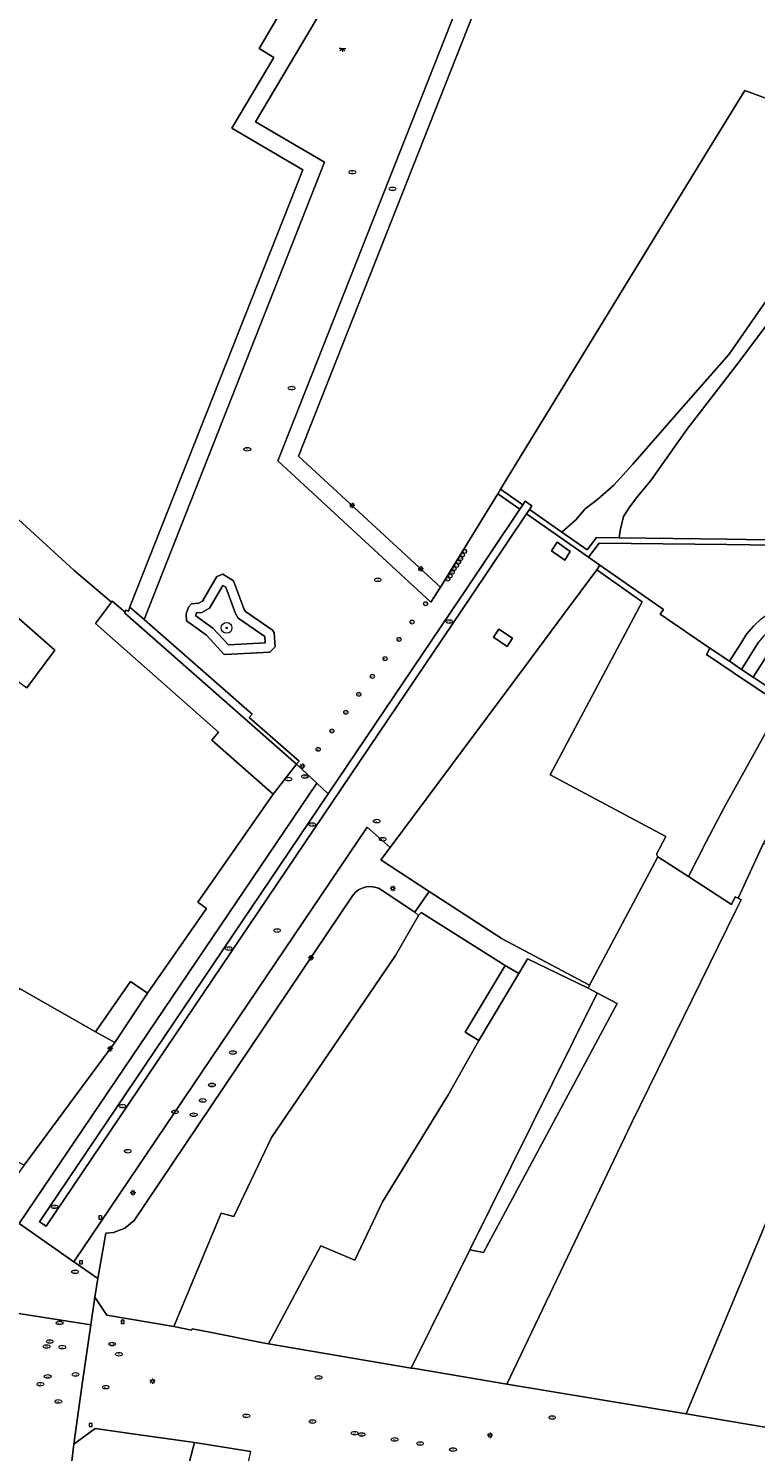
# Model space of a CAD drawing. Header units: metres. Extents: x 187916 to 189411, y 333285 to 334910.
# Tile 153 of 256: x 188552 to 188606, y 334438 to 334543. Entities that reach past the tile are written whole.
import ezdxf
from ezdxf.enums import TextEntityAlignment as Align

# ---------------------------------------------------------------- set-up
doc = ezdxf.new("R2010")
doc.units = ezdxf.units.M
for name, color, linetype, lineweight in [('B-WE-GK-KADEMUUR-GV', 253, 'Continuous', 15), ('B-WE-GR-BEPLANTING_CULTUUR_BODEMBEDEKKER-GV', 253, 'Continuous', 15), ('B-WE-GR-BOOM-S', 253, 'Continuous', 15), ('B-WE-IE-MEUBILAIR-S', 253, 'Continuous', 15), ('B-WE-IE-TERREINAFSCHEIDING_KUNSTMATIG_HEKWERK-G', 253, 'IE-TERREINAFSCHEIDING_KUNSTMATIG-SO', 15), ('B-WE-IE-TERREINAFSCHEIDING_KUNSTMATIG_MUUR-GV', 253, 'Continuous', 15), ('B-WE-OG-BEBOUWING-GV', 253, 'Continuous', 15), ('B-WE-OG-TERREIN_BEGROEID-GV', 253, 'Continuous', 15), ('B-WE-OG-TERREIN_ERF-GV', 253, 'Continuous', 15), ('B-WE-OG-TERREIN_OEVER-GV', 253, 'Continuous', 15), ('B-WE-OG-WATER_BEEK-GV', 253, 'Continuous', 15), ('B-WE-OG-WEG-GV', 253, 'Continuous', 15), ('B-WE-RI-HWA_GOOT_LIJNGOOT-G', 253, 'Continuous', 15), ('B-WE-VH-OPENVERHARDING_BETONELEMENT-GV', 253, 'Continuous', 15), ('B-WE-VH-OPENVERHARDING_SIERBESTRATING-GV', 253, 'Continuous', 15), ('B-WE-VH-OPENVERHARDING_STRAATBAKSTEEN-GV', 253, 'Continuous', 15)]:
    doc.layers.add(name, color=color, linetype=linetype, lineweight=lineweight)
doc.styles.add('NLCS-ISO', font='NLCS-ISO.ttf')
doc.linetypes.add('IE-TERREINAFSCHEIDING_KUNSTMATIG-SO', pattern='A,4,[82,NLCS.SHX,S=0.75,R=90,X=0,Y=0],4,-2', length=10)

# ---------------------------------------------------------------- blocks, each defined once
blk = doc.blocks.new('SIE-MEUBILAIR_BORD_VERKEER-SO')
blk.add_lwpolyline([(-0.5625, -0.5625), (0.5625, -0.5625), (0.5625, 0.5625), (-0.5625, 0.5625)], close=True)
at = {"style": 'NLCS-ISO'}
blk.add_text('vb', height=0.75, dxfattribs=at).set_placement((0, 0), align=Align.MIDDLE_CENTER)
blk = doc.blocks.new('SIE-MEUBILAIR_PAAL_LICHTMAST-SO')
for points in [[(-0.62, 0), (-1, 0)], [(-0.71, 0.71), (-0.44, 0.44)], [(0, 1), (0, 0.62)], [(0.44, 0.44), (0.71, 0.71)], [(1, 0), (0.62, 0)], [(-0.71, -0.71), (-0.44, -0.44)], [(0, -0.62), (0, -1)], [(0.44, -0.44), (0.71, -0.71)]]:
    blk.add_lwpolyline(points)
blk.add_circle((0, 0), 0.5)
blk = doc.blocks.new('SIE-MEUBILAIR_PAAL_AFSLUITPAAL-SO')
blk.add_circle((0, 0), 0.75)
at = {"style": 'NLCS-ISO'}
blk.add_text('af', height=0.75, dxfattribs=at).set_placement((0, 0.05), align=Align.MIDDLE_CENTER)
blk = doc.blocks.new('SIE-MEUBILAIR_PUT_BRANDKRAAN-SO')
blk.add_ellipse((0, 0), major_axis=(1.25, 0), ratio=0.54)
at = {"style": 'NLCS-ISO'}
blk.add_text('bk', height=0.75, dxfattribs=at).set_placement((0.03, 0), align=Align.MIDDLE_CENTER)
blk = doc.blocks.new('SIE-MEUBILAIR_PUT_KOLK-SO')
blk.add_ellipse((0, 0), major_axis=(1.25, 0), ratio=0.54)
at = {"style": 'NLCS-ISO'}
blk.add_text('klk', height=0.75, dxfattribs=at).set_placement((0.03, 0), align=Align.MIDDLE_CENTER)
blk = doc.blocks.new('SIE-MEUBILAIR_PUT_RIOOLPUT-SO')
blk.add_ellipse((0, 0), major_axis=(1.25, 0), ratio=0.54)
at = {"style": 'NLCS-ISO'}
blk.add_text('ri', height=0.75, dxfattribs=at).set_placement((-0.04, 0.07), align=Align.MIDDLE_CENTER)
blk = doc.blocks.new('SIE-MEUBILAIR_PUT_WATERLEIDINGPUT-SO')
blk.add_ellipse((0, 0), major_axis=(1.25, 0), ratio=0.54)
at = {"style": 'NLCS-ISO'}
blk.add_text('wl', height=0.75, dxfattribs=at).set_placement((-0.14, 0), align=Align.MIDDLE_CENTER)
blk = doc.blocks.new('SIE-MEUBILAIR_PUT_GASPUT-SO')
blk.add_ellipse((0, 0), major_axis=(1.25, 0), ratio=0.54)
at = {"style": 'NLCS-ISO'}
blk.add_text('gas ', height=0.75, dxfattribs=at).set_placement((0.53, 0.16), align=Align.MIDDLE_CENTER)
blk = doc.blocks.new('SIE-MEUBILAIR_LICHTPUNT-SO')
at = {"color": 0, "linetype": 'ByBlock', "lineweight": 18}
for points in [[(-0.62, 0), (-1.25, 0)], [(0.62, 0), (1.25, 0)], [(-0.46, -0.43), (-0.92, -0.85)], [(0, -0.62), (0, -1.25)], [(0.46, -0.43), (0.92, -0.85)]]:
    blk.add_lwpolyline(points, dxfattribs=at)
blk.add_lwpolyline([(0, 0), (0.62, 0, -1), (-0.62, 0)], format="xyb", close=True, dxfattribs=at)
blk = doc.blocks.new('SGR-BOOM_GBKN-SO')
at = {"linetype": 'ByBlock', "lineweight": 18}
h = blk.add_hatch(color=0, dxfattribs=at)
h.dxf.hatch_style = 1
edge = h.paths.add_edge_path()
edge.add_arc((0, 0), 0.25, 0, 360)
at = {"color": 0, "linetype": 'ByBlock', "lineweight": 18}
for radius in [2, 0.25]:
    blk.add_circle((0, 0), radius, dxfattribs=at)
at = {"color": 0, "linetype": 'ByBlock', "lineweight": 18, "style": 'NLCS-ISO'}
blk.add_attdef('SOORT', (2.5, 0), '', height=1.5, dxfattribs=at)
blk = doc.blocks.new('DTM')
at = {"layer": 'B-WE-GK-KADEMUUR-GV', "ltscale": 0.2, "flags": 128}
for points in [[(188586.779, 334509.052), (188586.575, 334508.719), (188588.22, 334507.574), (188588.441, 334507.9)], [(188603.543, 334505.345), (188595.576, 334505.452), (188593.896, 334505.474), (188593.207, 334504.559), (188591.316, 334505.88), (188588.92, 334507.554), (188588.694, 334507.228), (188593.302, 334504.014), (188594.079, 334505.067), (188603.54, 334504.944), (188612.188, 334504.837), (188612.165, 334505.211)]]:
    blk.add_lwpolyline(points, close=True, dxfattribs=at)
at = {"layer": 'B-WE-GR-BEPLANTING_CULTUUR_BODEMBEDEKKER-GV', "ltscale": 0.2, "flags": 128}
blk.add_lwpolyline([(188569.324, 334498.144), (188567.335, 334499.504), (188567.148, 334499.851), (188566.429, 334501.788), (188566.198, 334501.93), (188565.228, 334500.249), (188564.648, 334499.921), (188564.264, 334499.886), (188564.205, 334499.716), (188564.208, 334499.676), (188565.475, 334498.771), (188566.617, 334497.534), (188569.352, 334497.679)], close=True, dxfattribs=at)
at = {"layer": 'B-WE-IE-TERREINAFSCHEIDING_KUNSTMATIG_HEKWERK-G', "ltscale": 0.2, "flags": 128}
for points in [[(188607.531, 334493.026), (188603.315, 334485.439)], [(188603.315, 334485.439), (188601.985, 334482.895)], [(188601.985, 334482.895), (188600.71, 334480.37)], [(188580.424, 334477.727), (188581.495, 334479.269)]]:
    blk.add_lwpolyline(points, dxfattribs=at)
at = {"layer": 'B-WE-IE-TERREINAFSCHEIDING_KUNSTMATIG_MUUR-GV', "ltscale": 0.2, "flags": 128}
for points in [[(188591.946, 334504.444), (188590.973, 334505.122), (188590.562, 334504.48), (188591.537, 334503.802)], [(188569.702, 334496.987), (188570.08, 334497.385), (188570.02, 334498.404), (188569.885, 334498.621), (188567.877, 334499.993), (188567.795, 334500.144), (188567.009, 334502.265), (188566.212, 334502.754), (188565.755, 334502.582), (188564.71, 334500.772), (188564.431, 334500.613), (188563.897, 334500.565), (188563.661, 334500.316), (188563.488, 334499.814), (188563.52, 334499.295), (188565.003, 334498.236), (188566.29, 334496.842), (188566.377, 334496.81)], [(188569.324, 334498.144), (188569.352, 334497.679), (188566.617, 334497.534), (188565.475, 334498.771), (188564.208, 334499.676), (188564.205, 334499.716), (188564.264, 334499.886), (188564.648, 334499.921), (188565.228, 334500.249), (188566.198, 334501.93), (188566.429, 334501.788), (188567.148, 334499.851), (188567.335, 334499.504)], [(188586.654, 334498.696), (188586.266, 334498.085), (188587.282, 334497.409), (188587.67, 334498.02)], [(188606.374, 334494.54), (188605.493, 334495.132), (188604.631, 334495.711), (188603.737, 334496.31), (188602.283, 334497.287), (188602.033, 334496.82), (188605.157, 334494.723), (188607.536, 334493.125), (188607.726, 334493.422), (188607.82, 334493.569)]]:
    blk.add_lwpolyline(points, close=True, dxfattribs=at)
at = {"layer": 'B-WE-OG-BEBOUWING-GV', "ltscale": 0.2, "flags": 128}
for points in [[(188502.192, 334543.323), (188502.932, 334542.56), (188510.986, 334535.302), (188511.414, 334535.687), (188517.577, 334529.937), (188523.165, 334524.723), (188523.456, 334525.054), (188544.919, 334507.653), (188545.787, 334508.58), (188545.752, 334508.613), (188547.234, 334510.278), (188555.179, 334503.056), (188557.968, 334500.69), (188558.016, 334500.754), (188558.969, 334499.934), (188559.035, 334500.102), (188559.212, 334500.032), (188559.329, 334500.326), (188559.33, 334500.329), (188572.137, 334532.699), (188566.884, 334535.783), (188569.982, 334541.026), (188568.891, 334541.671), (188575.38, 334552.635)], [(188546.959, 334503.117), (188553.77, 334497.135), (188551.701, 334494.343)], [(188551.158, 334472.084), (188556.782, 334468.885), (188559.37, 334472.598), (188560.617, 334471.729), (188564.996, 334478.012), (188564.346, 334478.467), (188569.926, 334486.463), (188565.387, 334490.473), (188565.885, 334491.071), (188556.772, 334499.1), (188557.968, 334500.69), (188555.179, 334503.056), (188547.234, 334510.278)]]:
    blk.add_lwpolyline(points, dxfattribs=at)
for points in [[(188628.58, 334569.952), (188623.016, 334573.249), (188621.489, 334574.153), (188608.843, 334581.647), (188604.976, 334583.939), (188603.127, 334585.025), (188587.811, 334559.172), (188583.212, 334551.409), (188584.047, 334550.91), (188586.747, 334549.295), (188571.82, 334511.5), (188582.336, 334501.8), (188583.736, 334504.085), (188586.575, 334508.719), (188586.779, 334509.052), (188601.917, 334533.764), (188604.863, 334538.574), (188606.485, 334537.981), (188624.486, 334564.029)], [(188593.91, 334503.08), (188591.527, 334499.879), (188588.554, 334495.885), (188578.601, 334482.515), (188577.919, 334481.599), (188581.495, 334479.269), (188586.898, 334475.749), (188593.376, 334472.336), (188598.441, 334481.838), (188598.326, 334482.037), (188599.017, 334483.329), (188590.462, 334487.904), (188597.263, 334500.715)], [(188623.825, 334478.123), (188623.934, 334478.37), (188620.824, 334479.742), (188618.731, 334475.408), (188609.221, 334479.984), (188609.788, 334481.162), (188606.255, 334482.845), (188604.369, 334478.765), (188604.604, 334478.658), (188604.186, 334477.807), (188596.497, 334462.161), (188587.254, 334442.784), (188600.525, 334440.582), (188607.961, 334458.389), (188614.195, 334455.636), (188614.585, 334455.464), (188620.725, 334468.892), (188620.802, 334470.675), (188620.831, 334471.339)], [(188584.512, 334452.733), (188580.167, 334443.982), (188580.433, 334443.937), (188587.254, 334442.784), (188596.497, 334462.161), (188604.186, 334477.807), (188604.604, 334478.658), (188604.369, 334478.765), (188604.159, 334478.86), (188603.889, 334478.313), (188600.71, 334480.37), (188598.441, 334481.838), (188593.376, 334472.336), (188593.258, 334472.115), (188593.953, 334471.747), (188595.408, 334470.976), (188585.524, 334452.539)], [(188575.823, 334478.94), (188559.64, 334454.913), (188558.951, 334454.328), (188558.105, 334454.012), (188557.535, 334453.969), (188556.96, 334450.617), (188556.72, 334449.22), (188557.617, 334447.898), (188562.58, 334447.045), (188566.097, 334455.451), (188567.032, 334455.204), (188569.812, 334461.051), (188579.01, 334474.526), (188580.697, 334477.481), (188580.424, 334477.727), (188578.006, 334479.346), (188577.737, 334479.499), (188577.443, 334479.596), (188577.136, 334479.632), (188576.828, 334479.606), (188576.531, 334479.519), (188576.258, 334479.375), (188576.019, 334479.179)], [(188580.697, 334477.481), (188579.01, 334474.526), (188569.812, 334461.051), (188567.032, 334455.204), (188566.097, 334455.451), (188562.58, 334447.045), (188563.879, 334446.775), (188563.932, 334446.875), (188565.25, 334446.639), (188569.166, 334445.841), (188569.583, 334445.771), (188573.474, 334453.022), (188575.984, 334451.965), (188578.039, 334456.28), (188582.865, 334464.152), (188585.18, 334468.237), (188584.147, 334468.859), (188587.116, 334473.785), (188580.894, 334477.71)], [(188580.167, 334443.982), (188584.512, 334452.733), (188593.697, 334471.231), (188593.931, 334471.703), (188593.953, 334471.747), (188593.258, 334472.115), (188588.783, 334474.282), (188588.127, 334473.182), (188585.18, 334468.237), (188582.865, 334464.152), (188578.039, 334456.28), (188575.984, 334451.965), (188573.474, 334453.022), (188569.583, 334445.771)], [(188587.116, 334473.785), (188584.147, 334468.859), (188585.18, 334468.237), (188588.127, 334473.182)], [(188558.197, 334468.08), (188556.782, 334468.885), (188551.158, 334472.084), (188544.844, 334463.397), (188544.49, 334462.729), (188551.483, 334458.999)], [(188614.195, 334455.636), (188607.961, 334458.389), (188600.525, 334440.582), (188606.808, 334439.539), (188611.125, 334448.951), (188608.43, 334450.198), (188609.592, 334452.726), (188612.287, 334451.479)], [(188551.919, 334410.508), (188556.42, 334410.203), (188556.725, 334410.323), (188558.534, 334417.203), (188558.777, 334418.13), (188564.122, 334438.46), (188559.872, 334439.069), (188556.758, 334439.512), (188555.167, 334438.35), (188553.128, 334420.869)], [(188558.534, 334417.203), (188563.086, 334416.226), (188563.489, 334416.14), (188568.279, 334437.793), (188564.122, 334438.46), (188558.777, 334418.13)]]:
    blk.add_lwpolyline(points, close=True, dxfattribs=at)
at = {"layer": 'B-WE-OG-TERREIN_BEGROEID-GV', "ltscale": 0.2, "flags": 128}
blk.add_lwpolyline([(188604.631, 334495.711), (188605.493, 334495.132), (188606.744, 334497.119), (188607.027, 334497.501), (188607.41, 334497.835), (188607.83, 334498.156), (188608.257, 334498.399), (188608.709, 334498.638), (188609.175, 334498.815), (188609.671, 334498.975), (188610.996, 334499.359), (188612.025, 334499.646), (188612.596, 334500.431), (188613.026, 334500.971), (188611.478, 334500.554), (188609.762, 334500.076), (188608.855, 334499.788), (188608.376, 334499.598), (188607.931, 334499.388), (188607.495, 334499.147), (188607.07, 334498.852), (188606.636, 334498.538), (188606.291, 334498.186), (188605.887, 334497.724)], close=True, dxfattribs=at)
at = {"layer": 'B-WE-OG-TERREIN_ERF-GV', "ltscale": 0.2, "flags": 128}
for points in [[(188537.389, 334504.902), (188544.372, 334499.75), (188551.701, 334494.343), (188553.77, 334497.135), (188546.959, 334503.117), (188548.91, 334505.653), (188546.093, 334508.294), (188545.787, 334508.58), (188544.919, 334507.653), (188523.456, 334525.054), (188523.165, 334524.723), (188520.902, 334522.147), (188532.774, 334512.108), (188530.967, 334509.64), (188533.121, 334508.051), (188534.841, 334510.381), (188539.108, 334507.233)], [(188607.531, 334493.026), (188607.652, 334493.209), (188607.772, 334493.392), (188607.726, 334493.422), (188607.536, 334493.125), (188605.157, 334494.723), (188602.033, 334496.82), (188602.283, 334497.287), (188598.6, 334499.802), (188598.845, 334500.15), (188594.136, 334503.433), (188593.91, 334503.08), (188597.263, 334500.715), (188590.462, 334487.904), (188599.017, 334483.329), (188598.326, 334482.037), (188598.441, 334481.838), (188600.71, 334480.37), (188601.985, 334482.895), (188603.315, 334485.439)], [(188610.88, 334490.834), (188611, 334491.019), (188607.652, 334493.209), (188607.531, 334493.026), (188603.315, 334485.439), (188601.985, 334482.895), (188600.71, 334480.37), (188603.889, 334478.313), (188604.159, 334478.86), (188604.369, 334478.765), (188606.255, 334482.845)], [(188580.424, 334477.727), (188580.697, 334477.481), (188580.894, 334477.71), (188587.116, 334473.785), (188588.127, 334473.182), (188588.783, 334474.282), (188593.258, 334472.115), (188593.376, 334472.336), (188586.898, 334475.749), (188581.495, 334479.269)], [(188556.782, 334468.885), (188558.197, 334468.08), (188560.617, 334471.729), (188559.37, 334472.598)], [(188595.408, 334470.976), (188593.953, 334471.747), (188593.931, 334471.703), (188593.697, 334471.231), (188584.512, 334452.733), (188585.524, 334452.539)]]:
    blk.add_lwpolyline(points, close=True, dxfattribs=at)
at = {"layer": 'B-WE-OG-TERREIN_OEVER-GV', "ltscale": 0.2, "flags": 128}
for points in [[(188606.905, 334523.651), (188603.713, 334519.037), (188599.783, 334514.573), (188596.574, 334510.9), (188595.16, 334509.357), (188593.998, 334508.309), (188593.052, 334507.604), (188592.366, 334506.782), (188591.316, 334505.88), (188593.207, 334504.559), (188593.896, 334505.474), (188595.576, 334505.452), (188595.646, 334505.981), (188595.75, 334506.404), (188595.891, 334507.037), (188596.33, 334507.732), (188596.947, 334508.527), (188597.924, 334509.698), (188600.58, 334513.475), (188604.258, 334518.225), (188607.907, 334523.106)], [(188607.907, 334523.106), (188604.258, 334518.225), (188600.58, 334513.475), (188597.924, 334509.698), (188596.947, 334508.527), (188596.33, 334507.732), (188595.891, 334507.037), (188595.75, 334506.404), (188595.646, 334505.981), (188595.576, 334505.452), (188603.543, 334505.345), (188612.165, 334505.211)]]:
    blk.add_lwpolyline(points, dxfattribs=at)
at = {"layer": 'B-WE-OG-WATER_BEEK-GV', "ltscale": 0.2, "flags": 128}
blk.add_lwpolyline([(188606.485, 334537.981), (188604.863, 334538.574), (188601.917, 334533.764), (188586.779, 334509.052), (188588.441, 334507.9), (188588.598, 334508.153), (188589.097, 334507.823), (188588.92, 334507.554), (188591.316, 334505.88), (188592.366, 334506.782), (188593.052, 334507.604), (188593.998, 334508.309), (188595.16, 334509.357), (188596.574, 334510.9), (188599.783, 334514.573), (188603.713, 334519.037), (188606.905, 334523.651)], dxfattribs=at)
at = {"layer": 'B-WE-OG-WEG-GV', "ltscale": 0.2, "flags": 128}
blk.add_lwpolyline([(188612.142, 334502.377), (188612.188, 334504.837), (188603.54, 334504.944), (188594.079, 334505.067), (188593.302, 334504.014), (188594.136, 334503.433), (188598.845, 334500.15), (188598.6, 334499.802), (188602.283, 334497.287), (188603.737, 334496.31), (188604.576, 334497.627), (188605.002, 334498.316), (188605.519, 334498.912), (188606.086, 334499.441), (188606.739, 334499.913), (188607.423, 334500.32), (188608.129, 334500.641), (188608.849, 334500.919), (188610.243, 334501.31), (188612.193, 334501.86)], close=True, dxfattribs=at)
at = {"layer": 'B-WE-RI-HWA_GOOT_LIJNGOOT-G', "ltscale": 0.2, "flags": 128}
for points in [[(188579.079, 334553.853), (188568.63, 334536.257)], [(188585.147, 334548.759), (188570.271, 334511.155)], [(188568.63, 334536.257), (188573.738, 334533.264)], [(188573.744, 334533.253), (188560.373, 334499.41)], [(188570.271, 334511.155), (188581.627, 334500.675)]]:
    blk.add_lwpolyline(points, dxfattribs=at)
at = {"layer": 'B-WE-VH-OPENVERHARDING_BETONELEMENT-GV', "ltscale": 0.2, "flags": 128}
blk.add_lwpolyline([(188560.373, 334499.41), (188559.329, 334500.326), (188559.212, 334500.032), (188559.035, 334500.102), (188558.969, 334499.934), (188558.945, 334499.874), (188571.677, 334488.694), (188571.867, 334488.919), (188568.16, 334492.15), (188568.375, 334492.388)], close=True, dxfattribs=at)
at = {"layer": 'B-WE-VH-OPENVERHARDING_SIERBESTRATING-GV', "ltscale": 0.2, "flags": 128}
for points in [[(188559.329, 334500.326), (188560.373, 334499.41), (188573.744, 334533.253), (188573.738, 334533.264), (188568.63, 334536.257), (188579.079, 334553.853), (188579.08, 334553.854), (188583.686, 334561.611), (188584.342, 334562.715), (188583.549, 334563.189), (188598.883, 334589.092), (188603.438, 334596.787), (188601.804, 334596.594), (188581.763, 334562.752), (188582.556, 334562.28), (188577.963, 334554.515), (188576.469, 334551.99), (188575.38, 334552.635), (188568.891, 334541.671), (188569.982, 334541.026), (188566.884, 334535.783), (188572.137, 334532.699), (188559.33, 334500.329)], [(188582.336, 334501.8), (188571.82, 334511.5), (188586.747, 334549.295), (188584.047, 334550.91), (188583.212, 334551.409), (188587.811, 334559.172), (188603.127, 334585.025), (188602.696, 334586.793), (188586.713, 334559.821), (188582.114, 334552.059), (188582.112, 334552.056), (188581.458, 334550.952), (188585.147, 334548.759), (188570.271, 334511.155), (188581.627, 334500.675)], [(188588.694, 334507.228), (188588.92, 334507.554), (188589.097, 334507.823), (188588.598, 334508.153), (188588.441, 334507.9), (188588.22, 334507.574), (188584.103, 334501.453), (188583.74, 334500.917), (188574.016, 334486.501), (188552.633, 334454.8), (188553.126, 334454.493), (188584.574, 334501.086)]]:
    blk.add_lwpolyline(points, close=True, dxfattribs=at)
for points in [[(188606.086, 334499.441), (188605.519, 334498.912), (188605.002, 334498.316), (188604.576, 334497.627), (188603.737, 334496.31), (188604.631, 334495.711), (188605.887, 334497.724)], [(188606.744, 334497.119), (188605.493, 334495.132), (188606.374, 334494.54)]]:
    blk.add_lwpolyline(points, dxfattribs=at)
at = {"layer": 'B-WE-VH-OPENVERHARDING_STRAATBAKSTEEN-GV', "ltscale": 0.2, "flags": 128}
for points in [[(188579.079, 334553.853), (188568.63, 334536.257), (188573.738, 334533.264), (188573.744, 334533.253), (188560.373, 334499.41), (188568.375, 334492.388), (188568.16, 334492.15), (188571.867, 334488.919), (188571.677, 334488.694), (188573.171, 334487.293), (188574.016, 334486.501), (188583.74, 334500.917), (188584.103, 334501.453), (188588.22, 334507.574), (188586.575, 334508.719), (188583.736, 334504.085), (188582.336, 334501.8), (188581.627, 334500.675), (188570.271, 334511.155), (188585.147, 334548.759)], [(188606.808, 334439.539), (188600.525, 334440.582), (188587.254, 334442.784), (188580.433, 334443.937), (188580.167, 334443.982), (188569.583, 334445.771), (188569.166, 334445.841), (188565.25, 334446.639), (188563.932, 334446.875), (188563.879, 334446.775), (188562.58, 334447.045), (188557.617, 334447.898), (188556.72, 334449.22), (188556.427, 334447.168), (188555.776, 334442.613), (188555.167, 334438.35), (188556.758, 334439.512), (188559.872, 334439.069), (188564.122, 334438.46), (188568.279, 334437.793)]]:
    blk.add_lwpolyline(points, dxfattribs=at)
for points in [[(188551.122, 334454.675), (188555.177, 334451.856), (188576.907, 334484.027), (188578.601, 334482.515), (188588.554, 334495.885), (188591.527, 334499.879), (188593.91, 334503.08), (188594.136, 334503.433), (188593.302, 334504.014), (188588.694, 334507.228), (188584.574, 334501.086), (188553.126, 334454.493), (188552.633, 334454.8), (188574.016, 334486.501), (188573.171, 334487.293)], [(188591.946, 334504.444), (188591.537, 334503.802), (188590.562, 334504.48), (188590.973, 334505.122)], [(188569.885, 334498.621), (188570.02, 334498.404), (188570.08, 334497.385), (188569.702, 334496.987), (188566.377, 334496.81), (188566.29, 334496.842), (188565.003, 334498.236), (188563.52, 334499.295), (188563.488, 334499.814), (188563.661, 334500.316), (188563.897, 334500.565), (188564.431, 334500.613), (188564.71, 334500.772), (188565.755, 334502.582), (188566.212, 334502.754), (188567.009, 334502.265), (188567.795, 334500.144), (188567.877, 334499.993)], [(188571.677, 334488.694), (188558.945, 334499.874), (188558.969, 334499.934), (188558.016, 334500.754), (188557.968, 334500.69), (188556.772, 334499.1), (188565.885, 334491.071), (188565.387, 334490.473), (188569.926, 334486.463)], [(188586.266, 334498.085), (188586.654, 334498.696), (188587.67, 334498.02), (188587.282, 334497.409)], [(188560.617, 334471.729), (188558.197, 334468.08), (188551.483, 334458.999), (188549.248, 334455.977), (188551.122, 334454.675), (188573.171, 334487.293), (188571.677, 334488.694), (188569.926, 334486.463), (188564.346, 334478.467), (188564.996, 334478.012)], [(188555.177, 334451.856), (188556.96, 334450.617), (188557.535, 334453.969), (188558.105, 334454.012), (188558.951, 334454.328), (188559.64, 334454.913), (188575.823, 334478.94), (188576.019, 334479.179), (188576.258, 334479.375), (188576.531, 334479.519), (188576.828, 334479.606), (188577.136, 334479.632), (188577.443, 334479.596), (188577.737, 334479.499), (188578.006, 334479.346), (188580.424, 334477.727), (188581.495, 334479.269), (188577.919, 334481.599), (188578.601, 334482.515), (188576.907, 334484.027)], [(188555.177, 334451.856), (188551.122, 334454.675), (188549.248, 334455.977), (188545.637, 334451.093), (188544.773, 334449.018), (188556.427, 334447.168), (188556.72, 334449.22), (188556.96, 334450.617)], [(188544.235, 334447.724), (188544.489, 334442.103), (188544.849, 334434.138), (188542.245, 334413.718), (188542.075, 334411.605), (188543.451, 334411.321), (188549.569, 334410.518), (188551.919, 334410.508), (188553.128, 334420.869), (188555.167, 334438.35), (188555.776, 334442.613), (188556.427, 334447.168), (188544.773, 334449.018)]]:
    blk.add_lwpolyline(points, close=True, dxfattribs=at)
at = {"layer": 'B-WE-GR-BOOM-S', "xscale": 0.2, "yscale": 0.2, "zscale": 0.2}
blk.add_blockref('SGR-BOOM_GBKN-SO', (188566.487, 334498.784), dxfattribs=at)
at = {"layer": 'B-WE-IE-MEUBILAIR-S', "xscale": 0.2, "yscale": 0.2, "zscale": 0.2}
for name, p in [('SIE-MEUBILAIR_LICHTPUNT-SO', (188575.07, 334541.678)), ('SIE-MEUBILAIR_PUT_RIOOLPUT-SO', (188575.801, 334532.524)), ('SIE-MEUBILAIR_PUT_BRANDKRAAN-SO', (188578.776, 334531.284)), ('SIE-MEUBILAIR_PUT_RIOOLPUT-SO', (188571.308, 334516.535)), ('SIE-MEUBILAIR_PUT_RIOOLPUT-SO', (188568.021, 334512.005)), ('SIE-MEUBILAIR_PAAL_LICHTMAST-SO', (188575.789, 334507.839)), ('SIE-MEUBILAIR_PAAL_AFSLUITPAAL-SO', (188583.949, 334504.181)), ('SIE-MEUBILAIR_PAAL_AFSLUITPAAL-SO', (188584.115, 334504.447)), ('SIE-MEUBILAIR_PAAL_LICHTMAST-SO', (188580.866, 334503.156)), ('SIE-MEUBILAIR_PAAL_AFSLUITPAAL-SO', (188583.341, 334503.163)), ('SIE-MEUBILAIR_PAAL_AFSLUITPAAL-SO', (188583.524, 334503.414)), ('SIE-MEUBILAIR_PAAL_AFSLUITPAAL-SO', (188583.663, 334503.652)), ('SIE-MEUBILAIR_PAAL_AFSLUITPAAL-SO', (188583.813, 334503.912)), ('SIE-MEUBILAIR_PUT_RIOOLPUT-SO', (188577.691, 334502.34)), ('SIE-MEUBILAIR_PAAL_AFSLUITPAAL-SO', (188582.862, 334502.402)), ('SIE-MEUBILAIR_PAAL_AFSLUITPAAL-SO', (188583.039, 334502.63)), ('SIE-MEUBILAIR_PAAL_AFSLUITPAAL-SO', (188583.196, 334502.899)), ('SIE-MEUBILAIR_PAAL_AFSLUITPAAL-SO', (188581.226, 334500.569)), ('SIE-MEUBILAIR_PAAL_AFSLUITPAAL-SO', (188580.224, 334499.213)), ('SIE-MEUBILAIR_PUT_KOLK-SO', (188582.976, 334499.248)), ('SIE-MEUBILAIR_PAAL_AFSLUITPAAL-SO', (188579.264, 334497.931)), ('SIE-MEUBILAIR_PAAL_AFSLUITPAAL-SO', (188578.224, 334496.507)), ('SIE-MEUBILAIR_PAAL_AFSLUITPAAL-SO', (188577.284, 334495.19)), ('SIE-MEUBILAIR_PAAL_AFSLUITPAAL-SO', (188576.281, 334493.868)), ('SIE-MEUBILAIR_PAAL_AFSLUITPAAL-SO', (188575.318, 334492.53)), ('SIE-MEUBILAIR_PAAL_AFSLUITPAAL-SO', (188574.286, 334491.147)), ('SIE-MEUBILAIR_PAAL_AFSLUITPAAL-SO', (188573.27, 334489.792)), ('SIE-MEUBILAIR_PAAL_LICHTMAST-SO', (188572.1, 334488.55)), ('SIE-MEUBILAIR_PUT_RIOOLPUT-SO', (188571.066, 334487.585)), ('SIE-MEUBILAIR_PUT_GASPUT-SO', (188572.289, 334487.771)), ('SIE-MEUBILAIR_PUT_KOLK-SO', (188572.826, 334484.217)), ('SIE-MEUBILAIR_PUT_WATERLEIDINGPUT-SO', (188577.611, 334484.475)), ('SIE-MEUBILAIR_PUT_RIOOLPUT-SO', (188578.052, 334483.132)), ('SIE-MEUBILAIR_PAAL_LICHTMAST-SO', (188578.8, 334479.48)), ('SIE-MEUBILAIR_PUT_RIOOLPUT-SO', (188570.233, 334476.368)), ('SIE-MEUBILAIR_PUT_KOLK-SO', (188566.643, 334475.039)), ('SIE-MEUBILAIR_PAAL_LICHTMAST-SO', (188572.739, 334474.361)), ('SIE-MEUBILAIR_PAAL_LICHTMAST-SO', (188557.862, 334467.627)), ('SIE-MEUBILAIR_PUT_WATERLEIDINGPUT-SO', (188566.957, 334467.342)), ('SIE-MEUBILAIR_PUT_WATERLEIDINGPUT-SO', (188565.402, 334464.937)), ('SIE-MEUBILAIR_PUT_KOLK-SO', (188558.775, 334463.372)), ('SIE-MEUBILAIR_PUT_RIOOLPUT-SO', (188562.672, 334462.941)), ('SIE-MEUBILAIR_PUT_WATERLEIDINGPUT-SO', (188564.722, 334463.792)), ('SIE-MEUBILAIR_PUT_WATERLEIDINGPUT-SO', (188564.048, 334462.738)), ('SIE-MEUBILAIR_PUT_RIOOLPUT-SO', (188559.166, 334460.029)), ('SIE-MEUBILAIR_PAAL_LICHTMAST-SO', (188559.552, 334456.965)), ('SIE-MEUBILAIR_PUT_KOLK-SO', (188553.741, 334455.922)), ('SIE-MEUBILAIR_BORD_VERKEER-SO', (188557.139, 334455.125)), ('SIE-MEUBILAIR_BORD_VERKEER-SO', (188555.708, 334451.812)), ('SIE-MEUBILAIR_PUT_RIOOLPUT-SO', (188555.263, 334451.104)), ('SIE-MEUBILAIR_PUT_WATERLEIDINGPUT-SO', (188554.115, 334447.318)), ('SIE-MEUBILAIR_BORD_VERKEER-SO', (188558.779, 334447.401)), ('SIE-MEUBILAIR_PUT_BRANDKRAAN-SO', (188553.157, 334445.573)), ('SIE-MEUBILAIR_PUT_WATERLEIDINGPUT-SO', (188553.398, 334445.942)), ('SIE-MEUBILAIR_PUT_RIOOLPUT-SO', (188554.316, 334445.528)), ('SIE-MEUBILAIR_PUT_KOLK-SO', (188558.015, 334445.759)), ('SIE-MEUBILAIR_PUT_RIOOLPUT-SO', (188558.516, 334445.001)), ('SIE-MEUBILAIR_PUT_WATERLEIDINGPUT-SO', (188553.235, 334443.364)), ('SIE-MEUBILAIR_PUT_RIOOLPUT-SO', (188555.297, 334443.503)), ('SIE-MEUBILAIR_PAAL_LICHTMAST-SO', (188561, 334443)), ('SIE-MEUBILAIR_PUT_KOLK-SO', (188573.307, 334443.281)), ('SIE-MEUBILAIR_PUT_WATERLEIDINGPUT-SO', (188552.689, 334442.778)), ('SIE-MEUBILAIR_PUT_KOLK-SO', (188557.539, 334442.565)), ('SIE-MEUBILAIR_PUT_WATERLEIDINGPUT-SO', (188554.021, 334441.506)), ('SIE-MEUBILAIR_PUT_WATERLEIDINGPUT-SO', (188567.947, 334440.437)), ('SIE-MEUBILAIR_PUT_KOLK-SO', (188572.85, 334440.014)), ('SIE-MEUBILAIR_PUT_KOLK-SO', (188590.6, 334440.312)), ('SIE-MEUBILAIR_BORD_VERKEER-SO', (188556.424, 334439.762)), ('SIE-MEUBILAIR_PUT_WATERLEIDINGPUT-SO', (188575.974, 334439.152)), ('SIE-MEUBILAIR_PUT_WATERLEIDINGPUT-SO', (188576.507, 334439.06)), ('SIE-MEUBILAIR_PUT_WATERLEIDINGPUT-SO', (188578.94, 334438.697)), ('SIE-MEUBILAIR_PAAL_LICHTMAST-SO', (188586, 334439)), ('SIE-MEUBILAIR_PUT_WATERLEIDINGPUT-SO', (188580.828, 334438.39)), ('SIE-MEUBILAIR_PUT_WATERLEIDINGPUT-SO', (188583.256, 334437.938))]:
    blk.add_blockref(name, p, dxfattribs=at)

msp = doc.modelspace()

# ---------------------------------------------------------------- block references
msp.add_blockref('DTM', (0, 0))

doc.saveas('drawing.dxf')
